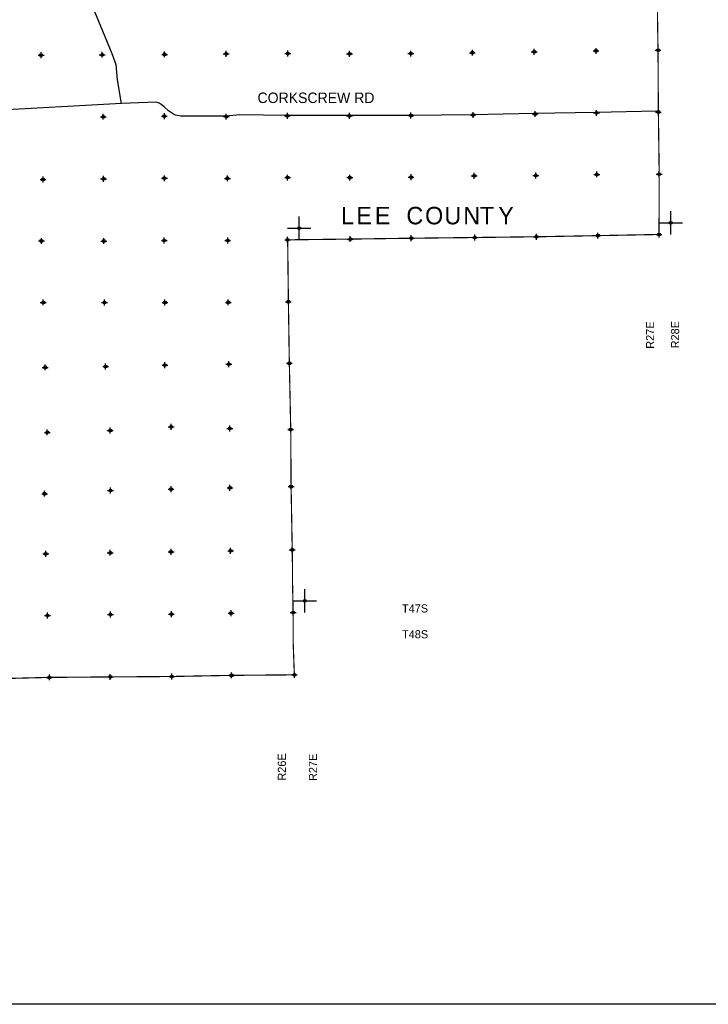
# Model space of a CAD drawing. Extents: x 97655 to 435575, y 693472 to 915232.
# Tile 6 of 12: x 261062 to 320115, y 693472 to 777934. Entities that reach past the tile are written whole.
import ezdxf
from ezdxf.enums import TextEntityAlignment as Align

# ---------------------------------------------------------------- set-up
doc = ezdxf.new("R2010")
doc.units = 0
doc.header["$LTSCALE"] = 2000
doc.header["$PDMODE"] = 34
doc.header["$PDSIZE"] = 250
doc.linetypes.add('PHANTOM', pattern=[0])
doc.layers.get('0').update_dxf_attribs({"linetype": 'CONTINUOUS'})
for name, color, linetype in [('52', 2, 'CONTINUOUS'), ('BORDER', 1, 'CONTINUOUS'), ('COUNTY', 15, 'PHANTOM'), ('MAJROADS', 9, 'CONTINUOUS'), ('SEC', 2, 'CONTINUOUS'), ('TEXT', 7, 'CONTINUOUS'), ('TSHIPS', 7, 'CONTINUOUS')]:
    doc.layers.add(name, color=color, linetype=linetype)

# ---------------------------------------------------------------- blocks, each defined once
blk = doc.blocks.new('TICK')
at = {"color": 0}
for points in [[(500, 0), (500, 1000)], [(0, 500), (1000, 500)]]:
    blk.add_lwpolyline(points, dxfattribs=at)
blk.add_point((500, 500), dxfattribs=at)

msp = doc.modelspace()

# ---------------------------------------------------------------- linework, layer by layer
at = {"layer": 'BORDER', "color": 0}
msp.add_lwpolyline([(97655, 693472), (97655, 915232), (435575, 915232), (435575, 693472)], close=True, dxfattribs=at)
at = {"layer": 'COUNTY', "color": 0, "const_width": 100}
for points in [[(315722, 780672), (315802, 775318), (315832, 770014), (315904, 764685), (315890, 759510), (310647, 759410), (305368, 759313), (300081, 759250), (294643, 759187), (289406, 759115), (287697, 759094), (286891, 759084), (285810, 759071), (285252, 759064), (284042, 759050)], [(284042, 759050), (284105, 753744), (284169, 749516), (284185, 748458), (284305, 742770), (284322, 740043), (284337, 737878), (284433, 732467), (284447, 731774), (284462, 729537), (284512, 727080), (284513, 724525), (284614, 721733), (280855, 721703), (279239, 721690), (274096, 721592), (268827, 721554), (263608, 721516), (258293, 721379)]]:
    msp.add_lwpolyline(points, dxfattribs=at)
at = {"layer": 'MAJROADS', "color": 0}
for points in [[(266794, 780319), (268152, 776974), (268966, 775024), (269303, 774083), (269427, 772766), (269774, 770749)], [(315710, 770097), (310472, 769985), (305184, 769874), (299871, 769780), (294592, 769703), (289313, 769717), (284009, 769715), (279929, 769763), (278772, 769671), (274892, 769658), (274432, 769737), (274248, 769822), (273814, 770102), (273465, 770465), (273207, 770668), (273015, 770778), (272763, 770846), (269798, 770751), (258426, 770130)]]:
    msp.add_lwpolyline(points, dxfattribs=at)
at = {"layer": 'SEC', "color": 0}
for p in [(305186, 775175), (310490, 775255), (315802, 775318), (262898, 774893), (268135, 774931), (273489, 774961), (278767, 774999), (284054, 775029), (289349, 775009), (294603, 775023), (299882, 775103), (268231, 769610), (273468, 769658), (278780, 769620), (284017, 769684), (289346, 769689), (294616, 769710), (299937, 769765), (305266, 769845), (310528, 769934), (315832, 770014), (263066, 764226), (268253, 764282), (273473, 764329), (278877, 764325), (284039, 764389), (289367, 764385), (294621, 764424), (300042, 764537), (305321, 764575), (310558, 764664), (315904, 764685), (289406, 759115), (294643, 759187), (300081, 759250), (305368, 759313), (310647, 759410), (315890, 759510), (262925, 758952), (268278, 758948), (273463, 758995), (278899, 758991), (284042, 759050), (263081, 753683), (268332, 753671), (273517, 753676), (278953, 753688), (284105, 753744), (263251, 748112), (268428, 748184), (273521, 748299), (279000, 748386), (284185, 748458), (263430, 742532), (268825, 742696), (274054, 743002), (279079, 742866), (284305, 742770), (263200, 737274), (268847, 737544), (274041, 737658), (279093, 737781), (284337, 737878), (263298, 732113), (268827, 732209), (274045, 732289), (279147, 732370), (284433, 732467), (279193, 727026), (284512, 727080), (263445, 726819), (268848, 726906), (274066, 726937), (263608, 721516), (268827, 721554), (274096, 721592), (279239, 721690), (284614, 721733)]:
    msp.add_point(p, dxfattribs=at)

# ---------------------------------------------------------------- block references
at = {"layer": 'TSHIPS', "color": 0, "xscale": 2, "yscale": 2, "zscale": 2}
for p in [(284042, 759050), (315890, 759510), (284512, 727080)]:
    msp.add_blockref('TICK', p, dxfattribs=at)

# ---------------------------------------------------------------- texts
at = {"layer": '52', "color": 0}
for s, p in [('R27E', (315471, 752050)), ('R28E', (317616, 752079))]:
    msp.add_text(s, height=700, rotation=90, dxfattribs=at).set_placement(p, align=Align.RIGHT)
for s, p in [('T47S', (293847, 727080)), ('T48S', (293850, 724865))]:
    msp.add_text(s, height=700, dxfattribs=at).set_placement(p)
for s, p in [('R26E', (283892, 712661)), ('R27E', (286563, 712628))]:
    msp.add_text(s, height=700, rotation=90, dxfattribs=at).set_placement(p)
at = {"layer": 'MAJROADS', "color": 0}
msp.add_text('CORKSCREW RD', height=900, dxfattribs=at).set_placement((281457, 770785))
at = {"layer": 'TEXT', "color": 0}
for s, height, p in [('CORKSCREW RD', 900, (281457, 770785)), ('L', 1500, (288621, 760380)), ('E', 1500, (289925, 760380)), ('E', 1500, (291512, 760380)), ('C', 1500, (294223, 760380)), ('O', 1500, (295826, 760380)), ('U', 1500, (297480, 760380)), ('N', 1500, (299102, 760380)), ('T', 1500, (300523, 760380)), ('Y', 1500, (302099, 760380))]:
    msp.add_text(s, height=height, dxfattribs=at).set_placement(p)

doc.saveas('drawing.dxf')
